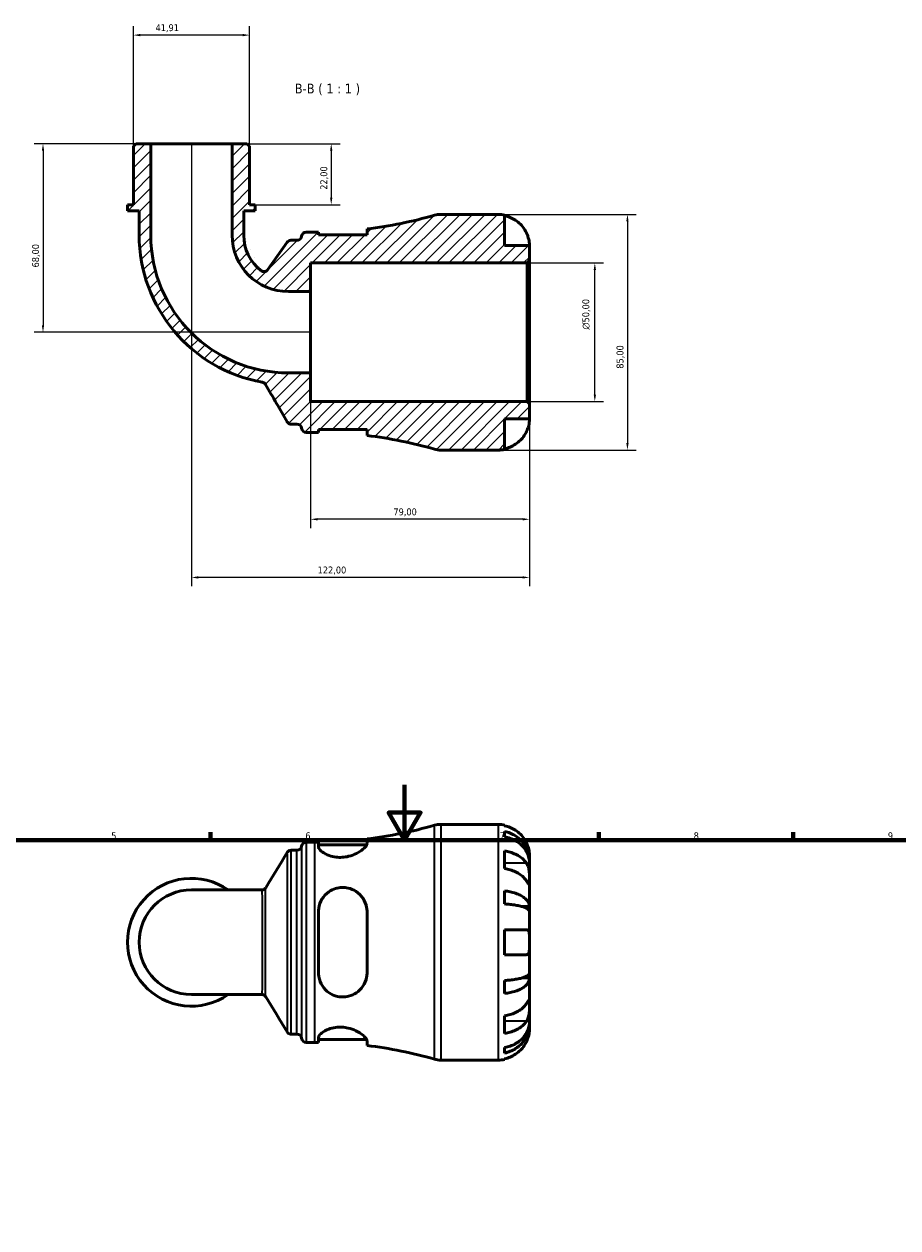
# Model space of a CAD drawing. Header units: millimetres. Extents: x 0 to 902, y 0 to 868.
# Tile 4 of 6: x 283 to 599, y 434 to 868. Entities that reach past the tile are written whole.
import ezdxf

# ---------------------------------------------------------------- set-up
doc = ezdxf.new("R2010")
doc.units = ezdxf.units.MM
for name, color, linetype, lineweight in [('Border (ISO)', 7, 'Continuous', 70), ('Dimension (ISO)', 7, 'Continuous', 25), ('Hatch (ISO)', 7, 'Continuous', 18), ('Symbol (ISO)', 7, 'Continuous', 25), ('Visible (ISO)', 7, 'Continuous', 50), ('Visible Narrow (ISO)', 7, 'Continuous', 35)]:
    doc.layers.add(name, color=color, linetype=linetype, lineweight=lineweight)
doc.styles.add('Label Text (ISO)', font='tahoma.ttf')
doc.styles.add('Note Text (ISO)', font='tahoma.ttf')
doc.dimstyles.new('Default (ISO)', dxfattribs={"dimtxt": 2.5, "dimasz": 2.5, "dimexe": 3.175, "dimexo": 0, "dimgap": 0.762, "dimtad": 1, "dimrnd": 1e-08, "dimzin": 0, "dimtxsty": 'Note Text (ISO)', "dimcen": 0.09, "dimdle": 10, "dimclrd": 256, "dimclre": 256, "dimclrt": 256, "dimazin": 0, "dimtfac": 1.40208, "dimtmove": 0, "dimatfit": 3, "dimfxl": 1, "dimtolj": 1, "dimtzin": 0, "dimlwd": -1, "dimlwe": -1, "dimarcsym": 0})

# ---------------------------------------------------------------- blocks, each defined once
blk = doc.blocks.new('Borders Default Border')
at = {"layer": 'Border (ISO)'}
for p, q in [((350.42, 574), (350.42, 576.9)), ((490.58, 574), (490.58, 576.9)), ((560.67, 574), (560.67, 576.9))]:
    blk.add_line(p, q, dxfattribs=at)
at = {"layer": 'Border (ISO)', "flags": 128}
for points in [[(420.5, 594), (420.5, 574), (414.73, 584), (426.27, 584), (420.5, 574)], [(20, 20), (20, 574), (821, 574), (821, 20), (20, 20)]]:
    blk.add_lwpolyline(points, dxfattribs=at)
at = {"layer": 'Border (ISO)', "color": 232, "true_color": 0xca0064, "char_height": 2.5, "attachment_point": 7, "style": 'Note Text (ISO)'}
for s, insert in [('5', (314.64, 574.35)), ('6', (384.66, 574.35)), ('7', (454.77, 574.4)), ('8', (524.81, 574.34)), ('9', (594.88, 574.35))]:
    blk.add_mtext(s, dxfattribs=dict(at, insert=insert))
blk = doc.blocks.new('*D7')
at = {"layer": 'Defpoints', "color": 0, "transparency": 16777216}
for p in [(464.72, 782.25), (489.13, 782.25), (464.72, 732.25)]:
    blk.add_point(p, dxfattribs=at)
at = {"layer": 'Dimension (ISO)', "transparency": 16777216}
for p, q in [((464.72, 782.25), (492.31, 782.25)), ((489.13, 734.75), (489.13, 779.75)), ((464.72, 732.25), (492.31, 732.25))]:
    blk.add_line(p, q, dxfattribs=at)
for points in [[(488.72, 779.75), (489.55, 779.75), (489.13, 782.25)], [(488.72, 734.75), (489.55, 734.75), (489.13, 732.25)]]:
    blk.add_solid(points, dxfattribs=at)
at = {"layer": 'Dimension (ISO)', "color": 232, "true_color": 0xca0064, "transparency": 16777216, "insert": (484.61, 758.19), "char_height": 2.5, "attachment_point": 1, "rotation": 90, "style": 'Note Text (ISO)'}
blk.add_mtext('\\A1;\\fAIGDT|b0|i0;\\H2.5000;\\ln\\fTahoma|b0|i0;\\H2.5000;50,00', dxfattribs=at)
blk = doc.blocks.new('*D8')
at = {"layer": 'Defpoints', "color": 0, "transparency": 16777216}
for p in [(322.62, 864.41), (322.62, 824.4), (364.53, 824.4)]:
    blk.add_point(p, dxfattribs=at)
at = {"layer": 'Dimension (ISO)', "transparency": 16777216}
for p, q in [((322.62, 824.4), (322.62, 867.59)), ((362.03, 864.41), (325.12, 864.41)), ((364.53, 824.4), (364.53, 867.59))]:
    blk.add_line(p, q, dxfattribs=at)
for points in [[(325.12, 864.83), (325.12, 863.99), (322.62, 864.41)], [(362.03, 864.83), (362.03, 863.99), (364.53, 864.41)]]:
    blk.add_solid(points, dxfattribs=at)
at = {"layer": 'Dimension (ISO)', "color": 232, "true_color": 0xca0064, "transparency": 16777216, "insert": (330.62, 868.34), "char_height": 2.5, "attachment_point": 1, "style": 'Note Text (ISO)'}
blk.add_mtext('\\A1;41,91', dxfattribs=at)
blk = doc.blocks.new('*D9')
at = {"layer": 'Defpoints', "color": 0, "transparency": 16777216}
for p in [(358.24, 825.25), (366.62, 803.25), (394.02, 803.25)]:
    blk.add_point(p, dxfattribs=at)
at = {"layer": 'Dimension (ISO)', "transparency": 16777216}
for p, q in [((358.24, 825.25), (397.19, 825.25)), ((394.02, 822.75), (394.02, 805.75)), ((366.62, 803.25), (397.19, 803.25))]:
    blk.add_line(p, q, dxfattribs=at)
for points in [[(393.6, 822.75), (394.43, 822.75), (394.02, 825.25)], [(393.6, 805.75), (394.43, 805.75), (394.02, 803.25)]]:
    blk.add_solid(points, dxfattribs=at)
at = {"layer": 'Dimension (ISO)', "color": 232, "true_color": 0xca0064, "transparency": 16777216, "insert": (390.08, 808.63), "char_height": 2.5, "attachment_point": 1, "rotation": 90, "style": 'Note Text (ISO)'}
blk.add_mtext('\\A1;22,00', dxfattribs=at)
blk = doc.blocks.new('*D10')
at = {"layer": 'Defpoints', "color": 0, "transparency": 16777216}
for p in [(328.9, 825.25), (290.01, 757.25), (386.57, 757.25)]:
    blk.add_point(p, dxfattribs=at)
at = {"layer": 'Dimension (ISO)', "transparency": 16777216}
for p, q in [((328.9, 825.25), (286.83, 825.25)), ((290.01, 822.75), (290.01, 759.75)), ((386.57, 757.25), (286.83, 757.25))]:
    blk.add_line(p, q, dxfattribs=at)
for points in [[(289.59, 822.75), (290.42, 822.75), (290.01, 825.25)], [(289.59, 759.75), (290.42, 759.75), (290.01, 757.25)]]:
    blk.add_solid(points, dxfattribs=at)
at = {"layer": 'Dimension (ISO)', "color": 232, "true_color": 0xca0064, "transparency": 16777216, "insert": (286.07, 780.61), "char_height": 2.5, "attachment_point": 1, "rotation": 90, "style": 'Note Text (ISO)'}
blk.add_mtext('\\A1;68,00', dxfattribs=at)
blk = doc.blocks.new('*D11')
at = {"layer": 'Defpoints', "color": 0, "transparency": 16777216}
for p in [(386.57, 742.58), (465.57, 731.4), (386.57, 689.78)]:
    blk.add_point(p, dxfattribs=at)
at = {"layer": 'Dimension (ISO)', "transparency": 16777216}
for p, q in [((386.57, 742.58), (386.57, 686.61)), ((465.57, 731.4), (465.57, 686.61)), ((463.07, 689.78), (389.07, 689.78))]:
    blk.add_line(p, q, dxfattribs=at)
for points in [[(389.07, 690.2), (389.07, 689.36), (386.57, 689.78)], [(463.07, 690.2), (463.07, 689.36), (465.57, 689.78)]]:
    blk.add_solid(points, dxfattribs=at)
at = {"layer": 'Dimension (ISO)', "color": 232, "true_color": 0xca0064, "transparency": 16777216, "insert": (416.45, 693.71), "char_height": 2.5, "attachment_point": 1, "style": 'Note Text (ISO)'}
blk.add_mtext('\\A1;79,00', dxfattribs=at)
blk = doc.blocks.new('*D12')
at = {"layer": 'Defpoints', "color": 0, "transparency": 16777216}
for p in [(343.57, 825.25), (465.57, 731.4), (343.57, 668.81)]:
    blk.add_point(p, dxfattribs=at)
at = {"layer": 'Dimension (ISO)', "transparency": 16777216}
for p, q in [((343.57, 825.25), (343.57, 665.63)), ((465.57, 731.4), (465.57, 665.63)), ((463.07, 668.81), (346.07, 668.81))]:
    blk.add_line(p, q, dxfattribs=at)
for points in [[(346.07, 669.22), (346.07, 668.39), (343.57, 668.81)], [(463.07, 669.22), (463.07, 668.39), (465.57, 668.81)]]:
    blk.add_solid(points, dxfattribs=at)
at = {"layer": 'Dimension (ISO)', "color": 232, "true_color": 0xca0064, "transparency": 16777216, "insert": (389.12, 672.74), "char_height": 2.5, "attachment_point": 1, "style": 'Note Text (ISO)'}
blk.add_mtext('\\A1;122,00', dxfattribs=at)
blk = doc.blocks.new('*D13')
at = {"layer": 'Defpoints', "color": 0, "transparency": 16777216}
for p in [(454.32, 799.75), (454.32, 714.75), (500.9, 714.75)]:
    blk.add_point(p, dxfattribs=at)
at = {"layer": 'Dimension (ISO)', "transparency": 16777216}
for p, q in [((454.32, 799.75), (504.07, 799.75)), ((500.9, 797.25), (500.9, 717.25)), ((454.32, 714.75), (504.07, 714.75))]:
    blk.add_line(p, q, dxfattribs=at)
for points in [[(500.48, 797.25), (501.31, 797.25), (500.9, 799.75)], [(500.48, 717.25), (501.31, 717.25), (500.9, 714.75)]]:
    blk.add_solid(points, dxfattribs=at)
at = {"layer": 'Dimension (ISO)', "color": 232, "true_color": 0xca0064, "transparency": 16777216, "insert": (496.96, 744.1), "char_height": 2.5, "attachment_point": 1, "rotation": 90, "style": 'Note Text (ISO)'}
blk.add_mtext('\\A1;85,00', dxfattribs=at)

msp = doc.modelspace()

# ---------------------------------------------------------------- hatches: boundary and pattern name
at = {"layer": 'Hatch (ISO)'}
h = msp.add_hatch(dxfattribs=at)
h.set_pattern_fill('ANSI31', color=256, scale=25.4, style=0)
h.set_pattern_definition([(45, (0, 0), (-2.245064, 2.245064), [])])
edge = h.paths.add_edge_path()
edge.add_ellipse((433.598, 723.245), major_axis=(-2.334, -8.173), ratio=1, start_angle=0, end_angle=15.93493)
edge.add_line((433.598, 714.745), (454.323, 714.745))
edge.add_ellipse((454.323, 725.995), major_axis=(0, -11.25), ratio=1, start_angle=0, end_angle=11.53696)
edge.add_line((456.573, 714.972), (456.573, 725.995))
edge.add_line((456.573, 725.995), (465.573, 725.995))
edge.add_line((465.573, 725.995), (465.573, 731.395))
edge.add_line((465.573, 731.395), (464.723, 732.245))
edge.add_line((464.723, 732.245), (386.573, 732.245))
edge.add_line((386.573, 732.245), (386.573, 742.577))
edge.add_line((386.573, 742.577), (378.57, 742.577))
edge.add_ellipse((378.57, 792.243), major_axis=(0, -49.666), ratio=1, start_angle=270, end_angle=360, ccw=False)
edge.add_line((328.904, 792.243), (328.904, 825.245))
edge.add_line((328.904, 825.245), (323.468, 825.245))
edge.add_line((323.468, 825.245), (322.618, 824.395))
edge.add_line((322.618, 824.395), (322.618, 803.245))
edge.add_line((322.618, 803.245), (320.522, 803.245))
edge.add_line((320.522, 803.245), (320.522, 801.045))
edge.add_line((320.522, 801.045), (324.713, 801.045))
edge.add_line((324.713, 801.045), (324.713, 792.243))
edge.add_ellipse((378.57, 792.243), major_axis=(-53.857, 0), ratio=1, start_angle=0, end_angle=79.91594)
edge.add_spline(control_points=[(369.14, 739.218), (369.275, 739.194), (369.406, 739.154), (369.656, 739.043), (369.774, 738.973), (370.057, 738.754), (370.204, 738.586), (370.315, 738.394)], knot_values=[-0.1484109, -0.1484109, -0.1484109, -0.1484109, -0.1074102, -0.1074102, -0.0664096, -0.0664096, 0, 0, 0, 0], degree=3, periodic=0)
edge.add_line((370.315, 738.394), (378.08, 724.945))
edge.add_spline(control_points=[(378.08, 724.945), (378.173, 724.783), (378.292, 724.638), (378.574, 724.392), (378.734, 724.293), (379.111, 724.138), (379.33, 724.095), (379.552, 724.095)], knot_values=[-0.1784834, -0.1784834, -0.1784834, -0.1784834, -0.1224465, -0.1224465, -0.0664096, -0.0664096, 0, 0, 0, 0], degree=3, periodic=0)
edge.add_line((379.552, 724.095), (381.637, 724.095))
edge.add_ellipse((381.637, 722.395), major_axis=(0, 1.7), ratio=1, start_angle=277.18076, end_angle=360, ccw=False)
edge.add_ellipse((385.01, 722.82), major_axis=(-1.687, -0.213), ratio=1, start_angle=0, end_angle=82.81924)
edge.add_line((385.01, 721.12), (388.05, 721.12))
edge.add_ellipse((388.05, 563.716), major_axis=(0, 157.404), ratio=1, start_angle=359.49585, end_angle=360, ccw=False)
edge.add_line((389.435, 721.114), (389.435, 722.12))
edge.add_line((389.435, 722.12), (406.935, 722.12))
edge.add_line((406.935, 722.12), (406.935, 719.983))
edge.add_ellipse((388.05, 563.716), major_axis=(18.885, 156.267), ratio=1, start_angle=350.95591, end_angle=360, ccw=False)
edge = h.paths.add_edge_path()
edge.add_ellipse((433.598, 791.245), major_axis=(0, 8.5), ratio=1, start_angle=0, end_angle=15.93493)
edge.add_ellipse((388.05, 950.774), major_axis=(43.214, -151.355), ratio=1, start_angle=350.95591, end_angle=360, ccw=False)
edge.add_line((406.935, 794.507), (406.935, 792.37))
edge.add_line((406.935, 792.37), (389.435, 792.37))
edge.add_line((389.435, 792.37), (389.435, 793.376))
edge.add_ellipse((388.05, 950.774), major_axis=(1.385, -157.398), ratio=1, start_angle=359.49585, end_angle=360, ccw=False)
edge.add_line((388.05, 793.37), (385.01, 793.37))
edge.add_ellipse((385.01, 791.67), major_axis=(0, 1.7), ratio=1, start_angle=0, end_angle=82.81924)
edge.add_ellipse((381.637, 792.095), major_axis=(1.687, -0.213), ratio=1, start_angle=277.18076, end_angle=360, ccw=False)
edge.add_line((381.637, 790.395), (379.456, 790.395))
edge.add_ellipse((379.456, 788.695), major_axis=(0, 1.7), ratio=1, start_angle=0, end_angle=55.02507)
edge.add_line((378.063, 789.67), (371.17, 779.817))
edge.add_ellipse((369.777, 780.791), major_axis=(1.393, -0.974), ratio=1, start_angle=267.4555, end_angle=360, ccw=False)
edge.add_ellipse((378.57, 792.243), major_axis=(-9.829, -12.8), ratio=1, start_angle=307.51943, end_angle=360, ccw=False)
edge.add_line((362.432, 792.243), (362.432, 801.045))
edge.add_line((362.432, 801.045), (366.623, 801.045))
edge.add_line((366.623, 801.045), (366.623, 803.245))
edge.add_line((366.623, 803.245), (364.528, 803.245))
edge.add_line((364.528, 803.245), (364.528, 824.395))
edge.add_line((364.528, 824.395), (363.678, 825.245))
edge.add_line((363.678, 825.245), (358.241, 825.245))
edge.add_line((358.241, 825.245), (358.241, 792.243))
edge.add_ellipse((378.57, 792.243), major_axis=(-20.329, 0), ratio=1, start_angle=0, end_angle=90)
edge.add_line((378.57, 771.914), (386.573, 771.914))
edge.add_line((386.573, 771.914), (386.573, 782.245))
edge.add_line((386.573, 782.245), (464.723, 782.245))
edge.add_line((464.723, 782.245), (465.573, 783.095))
edge.add_line((465.573, 783.095), (465.573, 788.495))
edge.add_line((465.573, 788.495), (456.573, 788.495))
edge.add_line((456.573, 788.495), (456.573, 799.518))
edge.add_ellipse((454.323, 788.495), major_axis=(2.25, 11.023), ratio=1, start_angle=0, end_angle=11.53696)
edge.add_line((454.323, 799.745), (433.598, 799.745))

# ---------------------------------------------------------------- linework, layer by layer
at = {"layer": 'Visible (ISO)'}
for p, q in [((323.468, 825.245), (322.618, 824.395)), ((328.904, 825.245), (323.468, 825.245)), ((328.904, 792.243), (328.904, 825.245)), ((358.241, 825.245), (328.904, 825.245)), ((363.678, 825.245), (358.241, 825.245)), ((358.241, 825.245), (358.241, 792.243)), ((364.528, 824.395), (363.678, 825.245)), ((322.618, 824.395), (322.618, 803.245)), ((364.528, 803.245), (364.528, 824.395)), ((322.618, 803.245), (320.522, 803.245)), ((320.522, 803.245), (320.522, 801.045)), ((320.522, 801.045), (324.713, 801.045)), ((324.713, 801.045), (324.713, 792.243)), ((362.432, 792.243), (362.432, 801.045)), ((362.432, 801.045), (366.623, 801.045)), ((366.623, 803.245), (364.528, 803.245)), ((366.623, 801.045), (366.623, 803.245)), ((454.323, 799.745), (433.598, 799.745)), ((456.573, 788.495), (456.573, 799.518)), ((381.637, 790.395), (379.456, 790.395)), ((388.05, 793.37), (385.01, 793.37)), ((389.435, 792.37), (389.435, 793.376)), ((406.935, 792.37), (389.435, 792.37)), ((406.935, 794.507), (406.935, 792.37)), ((378.063, 789.67), (371.17, 779.817)), ((465.573, 788.495), (456.573, 788.495)), ((465.573, 783.095), (465.573, 788.495)), ((386.573, 771.914), (386.573, 782.245)), ((386.573, 782.245), (464.723, 782.245)), ((464.723, 782.245), (465.573, 783.095)), ((464.723, 782.245), (464.723, 732.245)), ((465.573, 731.395), (465.573, 783.095)), ((378.57, 771.914), (386.573, 771.914)), ((386.573, 742.577), (386.573, 771.914)), ((386.573, 742.577), (378.57, 742.577)), ((386.573, 732.245), (386.573, 742.577)), ((464.723, 732.245), (386.573, 732.245)), ((465.573, 731.395), (464.723, 732.245)), ((465.573, 725.995), (465.573, 731.395)), ((456.573, 714.972), (456.573, 725.995)), ((456.573, 725.995), (465.573, 725.995)), ((379.552, 724.095), (381.637, 724.095)), ((385.01, 721.12), (388.05, 721.12)), ((389.435, 721.114), (389.435, 722.12)), ((389.435, 722.12), (406.935, 722.12)), ((406.935, 722.12), (406.935, 719.983)), ((433.598, 714.745), (454.323, 714.745)), ((433.598, 579.738), (454.323, 579.738)), ((456.573, 579.511), (456.573, 579.27)), ((385.01, 573.363), (388.05, 573.363)), ((389.435, 573.369), (389.435, 571.654)), ((406.935, 572.839), (406.935, 574.5)), ((456.573, 577.195), (456.573, 575.25)), ((379.528, 570.388), (381.637, 570.388)), ((389.435, 572.363), (406.823, 572.363)), ((456.573, 570.141), (456.573, 563.777)), ((465.573, 566.477), (465.538, 566.477)), ((465.573, 566.477), (465.573, 568.488)), ((465.573, 565.712), (465.573, 566.477)), ((465.573, 559.335), (465.573, 565.712)), ((368.934, 556.097), (343.573, 556.097)), ((465.573, 550.115), (465.573, 559.335)), ((456.573, 555.733), (456.573, 551.039)), ((389.435, 548.238), (389.435, 526.238)), ((406.935, 526.238), (406.935, 548.238)), ((465.573, 550.115), (462.844, 550.115)), ((465.573, 548.267), (465.573, 550.115)), ((465.573, 537.238), (465.573, 548.267)), ((456.573, 541.738), (456.573, 532.738)), ((465.573, 526.209), (465.573, 537.238)), ((465.573, 524.361), (465.573, 526.209)), ((456.573, 523.437), (456.573, 518.743)), ((465.573, 524.361), (462.844, 524.361)), ((465.573, 515.141), (465.573, 524.361)), ((343.573, 518.378), (368.934, 518.378)), ((465.573, 508.764), (465.573, 515.141)), ((456.573, 510.698), (456.573, 504.335)), ((465.573, 507.999), (465.573, 508.764)), ((379.528, 504.088), (381.637, 504.088)), ((465.573, 507.999), (465.538, 507.999)), ((465.573, 505.988), (465.573, 507.999)), ((385.01, 501.113), (388.05, 501.113)), ((389.435, 502.822), (389.435, 501.107)), ((389.435, 502.113), (406.823, 502.113)), ((406.935, 499.976), (406.935, 501.637)), ((456.573, 499.226), (456.573, 497.281)), ((456.573, 495.205), (456.573, 494.965)), ((433.598, 494.738), (454.323, 494.738))]:
    msp.add_line(p, q, dxfattribs=at)
for centre, radius, start, end in [((388.05, 950.774), 157.404, 276.89084, 285.93493), ((433.598, 791.245), 8.5, 90, 105.93493), ((454.323, 788.495), 11.25, 78.46304, 90), ((378.57, 792.243), 53.857, 180, 259.91594), ((378.57, 792.243), 49.666, 180, 270), ((378.57, 792.243), 20.329, 180, 270), ((378.57, 792.243), 16.138, 180, 232.48057), ((379.456, 788.695), 1.7, 90, 145.02507), ((381.637, 792.095), 1.7, 270, 352.81924), ((385.01, 791.67), 1.7, 90, 172.81924), ((388.05, 950.774), 157.404, 270, 270.50415), ((369.777, 780.791), 1.7, 232.48057, 325.02507), ((381.637, 722.395), 1.7, 7.18076, 90), ((385.01, 722.82), 1.7, 187.18076, 270), ((388.05, 563.716), 157.404, 89.49585, 90), ((388.05, 563.716), 157.404, 74.06507, 83.10916), ((433.598, 723.245), 8.5, 254.06507, 270), ((454.323, 725.995), 11.25, 270, 281.53696), ((388.05, 730.767), 157.404, 276.89084, 285.93493), ((433.598, 571.238), 8.5, 90, 105.93493), ((454.323, 568.488), 11.25, 78.46304, 90), ((385.01, 571.663), 1.7, 90, 172.81924), ((388.05, 730.767), 157.404, 270, 270.50415), ((381.637, 572.088), 1.7, 270, 352.81924), ((343.573, 537.238), 23.05, 54.9032, 305.0968), ((343.573, 537.238), 18.86, 90, 270), ((381.637, 502.388), 1.7, 7.18076, 90), ((385.01, 502.813), 1.7, 187.18076, 270), ((388.05, 343.709), 157.404, 89.49585, 90), ((388.05, 343.709), 157.404, 74.06507, 83.10916), ((433.598, 503.238), 8.5, 254.06507, 270), ((454.323, 505.988), 11.25, 270, 281.53696)]:
    msp.add_arc(centre, radius, start, end, dxfattribs=at)
for points, knots in [([(456.573, 799.278), (457.293, 799.13), (457.995, 798.908), (459.259, 798.383), (459.933, 798.028), (461.191, 797.184), (461.775, 796.695), (462.758, 795.709), (463.247, 795.12), (463.99, 794.004), (464.273, 793.496), (464.506, 792.995)], [0.21343841, 0.21343841, 0.21343841, 0.21343841, 0.41559978, 0.41559978, 0.62400044, 0.62400044, 0.8324011, 0.8324011, 1.04178819, 1.04178819, 1.20124236, 1.20124236, 1.20124236, 1.20124236]), ([(464.506, 792.995), (464.603, 792.786), (464.695, 792.575), (464.864, 792.152), (464.941, 791.943), (465.1, 791.473), (465.176, 791.216), (465.358, 790.521), (465.435, 790.11), (465.538, 789.369), (465.557, 789.058), (465.575, 788.613), (465.573, 788.495), (465.573, 788.495)], [-0.72877811, -0.72877811, -0.72877811, -0.72877811, -0.65864576, -0.65864576, -0.58948737, -0.58948737, -0.50282865, -0.50282865, -0.34782332, -0.34782332, -0.17870564, -0.17870564, 0, 0, 0, 0]), ([(369.14, 739.218), (369.275, 739.194), (369.406, 739.154), (369.656, 739.043), (369.774, 738.973), (370.057, 738.754), (370.204, 738.586), (370.315, 738.394)], [-0.14841091, -0.14841091, -0.14841091, -0.14841091, -0.10741024, -0.10741024, -0.06640956, -0.06640956, 0, 0, 0, 0]), ([(370.315, 738.394), (371.624, 736.126), (372.934, 733.858), (375.522, 729.375), (376.801, 727.16), (378.08, 724.945)], [-1.6510772, -1.6510772, -1.6510772, -1.6510772, -0.8654741, -0.8654741, -0.0981495, -0.0981495, -0.0981495, -0.0981495]), ([(465.573, 725.995), (465.573, 725.995), (465.573, 725.942), (465.569, 725.719), (465.564, 725.54), (465.522, 724.996), (465.475, 724.597), (465.321, 723.83), (465.242, 723.504), (465.064, 722.905), (464.976, 722.64), (464.77, 722.093), (464.653, 721.814), (464.519, 721.524), (464.512, 721.509), (464.506, 721.495)], [-3.12621297, -3.12621297, -3.12621297, -3.12621297, -3.00592131, -3.00592131, -2.87295675, -2.87295675, -2.69789372, -2.69789372, -2.58338701, -2.58338701, -2.49547573, -2.49547573, -2.40310236, -2.40310236, -2.39831682, -2.39831682, -2.39831682, -2.39831682]), ([(378.08, 724.945), (378.173, 724.783), (378.292, 724.638), (378.574, 724.392), (378.734, 724.293), (379.111, 724.138), (379.33, 724.095), (379.552, 724.095)], [-0.17848341, -0.17848341, -0.17848341, -0.17848341, -0.12244649, -0.12244649, -0.06640956, -0.06640956, 0, 0, 0, 0]), ([(464.506, 721.495), (464.273, 720.995), (463.99, 720.487), (463.247, 719.37), (462.758, 718.782), (461.775, 717.795), (461.191, 717.306), (459.933, 716.462), (459.259, 716.108), (457.995, 715.583), (457.293, 715.36), (456.573, 715.213)], [5.50227189, 5.50227189, 5.50227189, 5.50227189, 5.66172607, 5.66172607, 5.87111315, 5.87111315, 6.07951382, 6.07951382, 6.28791448, 6.28791448, 6.49007585, 6.49007585, 6.49007585, 6.49007585]), ([(464.506, 572.988), (464.273, 573.488), (463.99, 573.997), (463.247, 575.113), (462.758, 575.701), (461.775, 576.688), (461.191, 577.177), (459.933, 578.021), (459.259, 578.376), (457.995, 578.901), (457.293, 579.123), (456.573, 579.27)], [5.50227189, 5.50227189, 5.50227189, 5.50227189, 5.66172607, 5.66172607, 5.87111315, 5.87111315, 6.07951382, 6.07951382, 6.28791448, 6.28791448, 6.49007585, 6.49007585, 6.49007585, 6.49007585]), ([(456.573, 577.195), (457.294, 577.052), (457.999, 576.836), (459.264, 576.328), (459.938, 575.985), (461.196, 575.17), (461.781, 574.697), (462.763, 573.744), (463.251, 573.176), (464.094, 571.952), (464.447, 571.297), (464.98, 570.049), (465.208, 569.34), (465.504, 567.893), (465.573, 567.154), (465.573, 566.477)], [0.2134337, 0.2134337, 0.2134337, 0.2134337, 0.41601, 0.41601, 0.6243485, 0.6243485, 0.832687, 0.832687, 1.0415719, 1.0415719, 1.2504568, 1.2504568, 1.4601279, 1.4601279, 1.6697991, 1.6697991, 1.6697991, 1.6697991]), ([(465.573, 565.712), (465.573, 566.314), (465.504, 566.972), (465.208, 568.26), (464.98, 568.89), (464.447, 570.001), (464.094, 570.584), (463.251, 571.673), (462.763, 572.179), (461.781, 573.027), (461.196, 573.448), (459.938, 574.174), (459.264, 574.479), (457.999, 574.931), (457.294, 575.123), (456.573, 575.25)], [5.0161165, 5.0161165, 5.0161165, 5.0161165, 5.2257877, 5.2257877, 5.4354588, 5.4354588, 5.6443437, 5.6443437, 5.8532286, 5.8532286, 6.0615671, 6.0615671, 6.2699056, 6.2699056, 6.472482, 6.472482, 6.472482, 6.472482]), ([(378.074, 569.569), (378.1, 569.612), (378.132, 569.66), (378.214, 569.769), (378.264, 569.83), (378.399, 569.962), (378.482, 570.035), (378.699, 570.178), (378.834, 570.249), (379.155, 570.355), (379.34, 570.388), (379.528, 570.388)], [3.1397253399, 3.1397253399, 3.1397253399, 3.1397253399, 3.1401024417, 3.1401024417, 3.1404795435, 3.1404795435, 3.1408566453, 3.1408566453, 3.1412337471, 3.1412337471, 3.1416108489, 3.1416108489, 3.1416108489, 3.1416108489]), ([(406.935, 572.839), (406.935, 572.669), (406.883, 572.48), (406.559, 571.822), (406.1, 571.296), (404.829, 570.242), (404.029, 569.714), (402.26, 568.836), (401.321, 568.474), (399.553, 568.033), (398.773, 567.909), (397.227, 567.816), (396.482, 567.841), (394.865, 568.042), (394.032, 568.25), (392.298, 568.867), (391.472, 569.314), (390.191, 570.246), (389.748, 570.732), (389.474, 571.339), (389.435, 571.501), (389.435, 571.654)], [-3.1136676, -3.1136676, -3.1136676, -3.1136676, -2.9396666, -2.9396666, -2.5546266, -2.5546266, -2.1850693, -2.1850693, -1.8598019, -1.8598019, -1.62051, -1.62051, -1.393016, -1.393016, -1.1100651, -1.1100651, -0.7359404, -0.7359404, -0.3490752, -0.3490752, -0.1980274, -0.1980274, -0.1980274, -0.1980274]), ([(456.573, 570.141), (457.293, 570.037), (457.995, 569.88), (459.259, 569.509), (459.933, 569.258), (461.191, 568.661), (461.775, 568.315), (462.758, 567.618), (463.247, 567.201), (463.99, 566.412), (464.273, 566.053), (464.506, 565.699)], [0.21343841, 0.21343841, 0.21343841, 0.21343841, 0.41559978, 0.41559978, 0.62400044, 0.62400044, 0.8324011, 0.8324011, 1.04178819, 1.04178819, 1.20124236, 1.20124236, 1.20124236, 1.20124236]), ([(465.573, 568.488), (465.573, 568.488), (465.573, 568.542), (465.569, 568.764), (465.564, 568.943), (465.522, 569.487), (465.475, 569.886), (465.321, 570.653), (465.242, 570.979), (465.064, 571.578), (464.976, 571.843), (464.77, 572.39), (464.653, 572.669), (464.519, 572.959), (464.512, 572.974), (464.506, 572.988)], [-3.12621297, -3.12621297, -3.12621297, -3.12621297, -3.00592131, -3.00592131, -2.87295675, -2.87295675, -2.69789372, -2.69789372, -2.58338701, -2.58338701, -2.49547573, -2.49547573, -2.40310236, -2.40310236, -2.39831682, -2.39831682, -2.39831682, -2.39831682]), ([(464.506, 565.699), (464.565, 565.61), (464.621, 565.516), (464.798, 565.199), (464.907, 564.959), (465.107, 564.425), (465.194, 564.131), (465.367, 563.384), (465.436, 562.924), (465.537, 561.892), (465.557, 561.331), (465.575, 560.256), (465.573, 559.756), (465.573, 559.335)], [-0.72474413, -0.72474413, -0.72474413, -0.72474413, -0.68292689, -0.68292689, -0.58946764, -0.58946764, -0.49014387, -0.49014387, -0.34933517, -0.34933517, -0.17856496, -0.17856496, 0, 0, 0, 0]), ([(464.506, 559.335), (464.273, 559.689), (463.99, 560.048), (463.247, 560.838), (462.758, 561.254), (461.775, 561.951), (461.191, 562.297), (459.933, 562.894), (459.259, 563.145), (457.995, 563.516), (457.293, 563.673), (456.573, 563.777)], [5.50227189, 5.50227189, 5.50227189, 5.50227189, 5.66172607, 5.66172607, 5.87111315, 5.87111315, 6.07951382, 6.07951382, 6.28791448, 6.28791448, 6.49007585, 6.49007585, 6.49007585, 6.49007585]), ([(368.934, 556.097), (369.114, 556.097), (369.294, 556.128), (369.609, 556.229), (369.744, 556.297), (369.963, 556.438), (370.049, 556.511), (370.186, 556.644), (370.239, 556.706), (370.323, 556.817), (370.356, 556.866), (370.383, 556.91)], [-1.553072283, -1.553072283, -1.553072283, -1.553072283, -1.54991782, -1.54991782, -1.546763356, -1.546763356, -1.543608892, -1.543608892, -1.540454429, -1.540454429, -1.537299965, -1.537299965, -1.537299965, -1.537299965]), ([(389.435, 548.238), (389.435, 548.677), (389.468, 549.115), (389.705, 550.682), (390.098, 551.764), (391.291, 553.756), (392.112, 554.654), (393.854, 555.896), (394.696, 556.319), (396.327, 556.822), (397.074, 556.95), (398.616, 557.012), (399.389, 556.939), (401.134, 556.54), (402.06, 556.144), (403.947, 554.943), (404.84, 554.052), (406.142, 552.056), (406.583, 550.966), (406.887, 549.29), (406.935, 548.766), (406.935, 548.238)], [-3.0803238, -3.0803238, -3.0803238, -3.0803238, -2.9414548, -2.9414548, -2.5759594, -2.5759594, -2.1920208, -2.1920208, -1.9027028, -1.9027028, -1.6738983, -1.6738983, -1.4376404, -1.4376404, -1.1211587, -1.1211587, -0.7129091, -0.7129091, -0.3342881, -0.3342881, -0.1674409, -0.1674409, -0.1674409, -0.1674409]), ([(465.573, 559.335), (465.573, 559.094), (465.573, 558.881), (465.571, 558.507), (465.568, 558.353), (465.547, 558.087), (465.523, 558.013), (465.423, 558.022), (465.35, 558.097), (465.171, 558.336), (465.083, 558.464), (464.88, 558.767), (464.767, 558.938), (464.598, 559.195), (464.553, 559.264), (464.506, 559.335)], [0, 0, 0, 0, 0.10230486, 0.10230486, 0.2116531, 0.2116531, 0.35868741, 0.35868741, 0.49861539, 0.49861539, 0.59613895, 0.59613895, 0.69034298, 0.69034298, 0.72355027, 0.72355027, 0.72355027, 0.72355027]), ([(456.573, 555.733), (457.294, 555.658), (457.999, 555.545), (459.264, 555.279), (459.938, 555.099), (461.196, 554.672), (461.781, 554.424), (462.763, 553.924), (463.251, 553.626), (464.094, 552.985), (464.447, 552.641), (464.98, 551.987), (465.208, 551.616), (465.504, 550.857), (465.573, 550.469), (465.573, 550.115)], [0.2134337, 0.2134337, 0.2134337, 0.2134337, 0.41601, 0.41601, 0.6243485, 0.6243485, 0.832687, 0.832687, 1.0415719, 1.0415719, 1.2504568, 1.2504568, 1.4601279, 1.4601279, 1.6697991, 1.6697991, 1.6697991, 1.6697991]), ([(465.573, 548.267), (465.573, 548.442), (465.504, 548.633), (465.208, 549.007), (464.98, 549.191), (464.447, 549.513), (464.094, 549.683), (463.251, 549.999), (462.763, 550.146), (461.781, 550.393), (461.196, 550.515), (459.938, 550.726), (459.264, 550.814), (457.999, 550.946), (457.294, 551.002), (456.573, 551.039)], [5.0161165, 5.0161165, 5.0161165, 5.0161165, 5.2257877, 5.2257877, 5.4354588, 5.4354588, 5.6443437, 5.6443437, 5.8532286, 5.8532286, 6.0615671, 6.0615671, 6.2699056, 6.2699056, 6.472482, 6.472482, 6.472482, 6.472482]), ([(456.573, 541.738), (457.293, 541.738), (457.995, 541.738), (459.259, 541.738), (459.933, 541.738), (461.191, 541.738), (461.775, 541.738), (462.758, 541.738), (463.247, 541.738), (463.99, 541.738), (464.273, 541.738), (464.506, 541.738)], [0.21343841, 0.21343841, 0.21343841, 0.21343841, 0.41559978, 0.41559978, 0.62400044, 0.62400044, 0.8324011, 0.8324011, 1.04178819, 1.04178819, 1.20124236, 1.20124236, 1.20124236, 1.20124236]), ([(464.506, 541.738), (464.578, 541.738), (464.647, 541.73), (464.823, 541.686), (464.922, 541.635), (465.108, 541.475), (465.192, 541.36), (465.366, 540.997), (465.436, 540.714), (465.537, 539.968), (465.557, 539.492), (465.575, 538.421), (465.573, 537.832), (465.573, 537.238)], [-0.71968867, -0.71968867, -0.71968867, -0.71968867, -0.66913349, -0.66913349, -0.58448293, -0.58448293, -0.49008499, -0.49008499, -0.34765985, -0.34765985, -0.17827673, -0.17827673, 0, 0, 0, 0]), ([(465.573, 537.238), (465.573, 536.837), (465.573, 536.438), (465.569, 535.624), (465.564, 535.217), (465.522, 534.352), (465.475, 533.928), (465.321, 533.373), (465.242, 533.195), (465.064, 532.956), (464.976, 532.878), (464.77, 532.769), (464.653, 532.741), (464.519, 532.738), (464.512, 532.738), (464.506, 532.738)], [-3.12621297, -3.12621297, -3.12621297, -3.12621297, -3.00592131, -3.00592131, -2.87295675, -2.87295675, -2.69789372, -2.69789372, -2.58338701, -2.58338701, -2.49547573, -2.49547573, -2.40310236, -2.40310236, -2.39831682, -2.39831682, -2.39831682, -2.39831682]), ([(464.506, 532.738), (464.273, 532.738), (463.99, 532.738), (463.247, 532.738), (462.758, 532.738), (461.775, 532.738), (461.191, 532.738), (459.933, 532.738), (459.259, 532.738), (457.995, 532.738), (457.293, 532.738), (456.573, 532.738)], [5.50227189, 5.50227189, 5.50227189, 5.50227189, 5.66172607, 5.66172607, 5.87111315, 5.87111315, 6.07951382, 6.07951382, 6.28791448, 6.28791448, 6.49007585, 6.49007585, 6.49007585, 6.49007585]), ([(406.935, 526.238), (406.935, 525.688), (406.883, 525.143), (406.559, 523.431), (406.1, 522.329), (404.829, 520.435), (404.029, 519.627), (402.26, 518.43), (401.321, 518.002), (399.553, 517.561), (398.773, 517.472), (397.227, 517.508), (396.482, 517.623), (394.865, 518.089), (394.032, 518.484), (392.298, 519.656), (391.472, 520.507), (390.191, 522.484), (389.748, 523.62), (389.474, 525.286), (389.435, 525.761), (389.435, 526.238)], [-3.1136676, -3.1136676, -3.1136676, -3.1136676, -2.9396666, -2.9396666, -2.5546266, -2.5546266, -2.1850693, -2.1850693, -1.8598019, -1.8598019, -1.62051, -1.62051, -1.393016, -1.393016, -1.1100651, -1.1100651, -0.7359404, -0.7359404, -0.3490752, -0.3490752, -0.1980274, -0.1980274, -0.1980274, -0.1980274]), ([(456.573, 523.437), (457.294, 523.474), (457.999, 523.53), (459.264, 523.661), (459.938, 523.75), (461.196, 523.961), (461.781, 524.083), (462.763, 524.33), (463.251, 524.477), (464.094, 524.793), (464.447, 524.963), (464.98, 525.285), (465.208, 525.469), (465.504, 525.843), (465.573, 526.034), (465.573, 526.209)], [0.2134337, 0.2134337, 0.2134337, 0.2134337, 0.41601, 0.41601, 0.6243485, 0.6243485, 0.832687, 0.832687, 1.0415719, 1.0415719, 1.2504568, 1.2504568, 1.4601279, 1.4601279, 1.6697991, 1.6697991, 1.6697991, 1.6697991]), ([(465.573, 524.361), (465.573, 524.007), (465.504, 523.619), (465.208, 522.86), (464.98, 522.489), (464.447, 521.835), (464.094, 521.491), (463.251, 520.85), (462.763, 520.552), (461.781, 520.052), (461.196, 519.804), (459.938, 519.377), (459.264, 519.197), (457.999, 518.931), (457.294, 518.818), (456.573, 518.743)], [5.0161165, 5.0161165, 5.0161165, 5.0161165, 5.2257877, 5.2257877, 5.4354588, 5.4354588, 5.6443437, 5.6443437, 5.8532286, 5.8532286, 6.0615671, 6.0615671, 6.2699056, 6.2699056, 6.472482, 6.472482, 6.472482, 6.472482]), ([(370.383, 517.566), (370.356, 517.61), (370.323, 517.659), (370.239, 517.77), (370.186, 517.832), (370.049, 517.965), (369.963, 518.038), (369.744, 518.179), (369.609, 518.247), (369.294, 518.348), (369.114, 518.378), (368.934, 518.378)], [1.537320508, 1.537320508, 1.537320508, 1.537320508, 1.540474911, 1.540474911, 1.543629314, 1.543629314, 1.546783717, 1.546783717, 1.54993812, 1.54993812, 1.553092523, 1.553092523, 1.553092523, 1.553092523]), ([(456.573, 510.698), (457.293, 510.803), (457.995, 510.96), (459.259, 511.331), (459.933, 511.582), (461.191, 512.179), (461.775, 512.525), (462.758, 513.222), (463.247, 513.638), (463.99, 514.428), (464.273, 514.787), (464.506, 515.141)], [0.21343841, 0.21343841, 0.21343841, 0.21343841, 0.41559978, 0.41559978, 0.62400044, 0.62400044, 0.8324011, 0.8324011, 1.04178819, 1.04178819, 1.20124236, 1.20124236, 1.20124236, 1.20124236]), ([(464.506, 515.141), (464.565, 515.23), (464.621, 515.316), (464.798, 515.584), (464.907, 515.75), (465.107, 516.046), (465.194, 516.172), (465.367, 516.398), (465.436, 516.465), (465.537, 516.451), (465.557, 516.337), (465.575, 515.895), (465.573, 515.562), (465.573, 515.141)], [-0.72474413, -0.72474413, -0.72474413, -0.72474413, -0.68292689, -0.68292689, -0.58946764, -0.58946764, -0.49014387, -0.49014387, -0.34933517, -0.34933517, -0.17856496, -0.17856496, 0, 0, 0, 0]), ([(465.573, 515.141), (465.573, 514.9), (465.573, 514.632), (465.571, 514.034), (465.568, 513.702), (465.547, 512.891), (465.523, 512.405), (465.423, 511.454), (465.35, 510.999), (465.171, 510.265), (465.083, 509.979), (464.88, 509.454), (464.767, 509.215), (464.598, 508.922), (464.553, 508.848), (464.506, 508.777)], [0, 0, 0, 0, 0.10230486, 0.10230486, 0.2116531, 0.2116531, 0.35868741, 0.35868741, 0.49861539, 0.49861539, 0.59613895, 0.59613895, 0.69034298, 0.69034298, 0.72355027, 0.72355027, 0.72355027, 0.72355027]), ([(464.506, 508.777), (464.273, 508.423), (463.99, 508.064), (463.247, 507.274), (462.758, 506.858), (461.775, 506.161), (461.191, 505.815), (459.933, 505.218), (459.259, 504.967), (457.995, 504.596), (457.293, 504.439), (456.573, 504.335)], [5.50227189, 5.50227189, 5.50227189, 5.50227189, 5.66172607, 5.66172607, 5.87111315, 5.87111315, 6.07951382, 6.07951382, 6.28791448, 6.28791448, 6.49007585, 6.49007585, 6.49007585, 6.49007585]), ([(456.573, 499.226), (457.294, 499.353), (457.999, 499.545), (459.264, 499.997), (459.938, 500.302), (461.196, 501.028), (461.781, 501.449), (462.763, 502.297), (463.251, 502.803), (464.094, 503.891), (464.447, 504.475), (464.98, 505.586), (465.208, 506.216), (465.504, 507.504), (465.573, 508.162), (465.573, 508.764)], [0.2134337, 0.2134337, 0.2134337, 0.2134337, 0.41601, 0.41601, 0.6243485, 0.6243485, 0.832687, 0.832687, 1.0415719, 1.0415719, 1.2504568, 1.2504568, 1.4601279, 1.4601279, 1.6697991, 1.6697991, 1.6697991, 1.6697991]), ([(379.528, 504.088), (379.346, 504.088), (379.166, 504.119), (378.848, 504.221), (378.711, 504.291), (378.491, 504.434), (378.406, 504.507), (378.27, 504.64), (378.218, 504.702), (378.135, 504.811), (378.103, 504.859), (378.076, 504.904), (378.075, 504.905), (378.074, 504.907)], [6.2831902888, 6.2831902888, 6.2831902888, 6.2831902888, 6.2835555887, 6.2835555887, 6.2839326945, 6.2839326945, 6.2843098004, 6.2843098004, 6.2846869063, 6.2846869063, 6.2850640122, 6.2850640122, 6.2850758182, 6.2850758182, 6.2850758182, 6.2850758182]), ([(389.435, 502.822), (389.435, 502.962), (389.468, 503.111), (389.705, 503.677), (390.098, 504.132), (391.291, 505.055), (392.112, 505.522), (393.854, 506.176), (394.696, 506.4), (396.327, 506.624), (397.074, 506.659), (398.616, 506.585), (399.389, 506.472), (401.134, 506.061), (402.06, 505.72), (403.947, 504.822), (404.84, 504.234), (406.142, 503.135), (406.583, 502.62), (406.887, 501.981), (406.935, 501.8), (406.935, 501.637)], [-3.0803238, -3.0803238, -3.0803238, -3.0803238, -2.9414548, -2.9414548, -2.5759594, -2.5759594, -2.1920208, -2.1920208, -1.9027028, -1.9027028, -1.6738983, -1.6738983, -1.4376404, -1.4376404, -1.1211587, -1.1211587, -0.7129091, -0.7129091, -0.3342881, -0.3342881, -0.1674409, -0.1674409, -0.1674409, -0.1674409]), ([(465.573, 507.999), (465.573, 507.322), (465.504, 506.583), (465.208, 505.136), (464.98, 504.427), (464.447, 503.179), (464.094, 502.524), (463.251, 501.3), (462.763, 500.732), (461.781, 499.779), (461.196, 499.306), (459.938, 498.491), (459.264, 498.148), (457.999, 497.64), (457.294, 497.424), (456.573, 497.281)], [5.0161165, 5.0161165, 5.0161165, 5.0161165, 5.2257877, 5.2257877, 5.4354588, 5.4354588, 5.6443437, 5.6443437, 5.8532286, 5.8532286, 6.0615671, 6.0615671, 6.2699056, 6.2699056, 6.472482, 6.472482, 6.472482, 6.472482]), ([(464.506, 501.488), (464.578, 501.643), (464.647, 501.799), (464.823, 502.22), (464.922, 502.483), (465.108, 503.035), (465.192, 503.319), (465.366, 504.006), (465.436, 504.385), (465.537, 505.109), (465.557, 505.423), (465.575, 505.87), (465.573, 505.988), (465.573, 505.988)], [-0.71968867, -0.71968867, -0.71968867, -0.71968867, -0.66913349, -0.66913349, -0.58448293, -0.58448293, -0.49008499, -0.49008499, -0.34765985, -0.34765985, -0.17827673, -0.17827673, 0, 0, 0, 0]), ([(456.573, 495.205), (457.293, 495.353), (457.995, 495.575), (459.259, 496.1), (459.933, 496.455), (461.191, 497.299), (461.775, 497.788), (462.758, 498.774), (463.247, 499.363), (463.99, 500.479), (464.273, 500.988), (464.506, 501.488)], [0.21343841, 0.21343841, 0.21343841, 0.21343841, 0.41559978, 0.41559978, 0.62400044, 0.62400044, 0.8324011, 0.8324011, 1.04178819, 1.04178819, 1.20124236, 1.20124236, 1.20124236, 1.20124236])]:
    msp.add_open_spline(points, degree=3, knots=knots, dxfattribs=at)
for points in [[(406.823, 792.37), (406.897, 792.542), (406.935, 792.701), (406.935, 792.847)], [(406.935, 721.644), (406.935, 721.789), (406.897, 721.949), (406.823, 722.12)], [(370.383, 556.91), (372.952, 561.125), (375.513, 565.347), (378.074, 569.569)], [(378.074, 504.907), (375.513, 509.129), (372.952, 513.351), (370.383, 517.566)]]:
    msp.add_open_spline(points, degree=3, dxfattribs=at)
at = {"layer": 'Visible Narrow (ISO)'}
for p, q in [((431.265, 495.584), (431.265, 578.892)), ((433.598, 579.215), (433.598, 495.261)), ((454.323, 495.261), (454.323, 579.215)), ((381.637, 504.496), (381.637, 569.98)), ((383.324, 571.449), (383.324, 503.027)), ((385.01, 572.918), (385.01, 501.558)), ((388.05, 501.558), (388.05, 572.918)), ((464.109, 565.699), (456.969, 565.699)), ((464.109, 508.777), (456.969, 508.777))]:
    msp.add_line(p, q, dxfattribs=at)
for points, knots in [([(378.075, 569.171), (378.076, 568.675), (378.076, 567.723), (378.077, 564.617), (378.078, 562.222), (378.079, 555.381), (378.079, 550.504), (378.08, 540.916), (378.08, 536.318), (378.079, 526.944), (378.079, 522.211), (378.078, 514.288), (378.078, 511.051), (378.077, 507.048), (378.076, 505.875), (378.075, 505.305)], [3.2969929, 3.2969929, 3.2969929, 3.2969929, 3.5908142, 3.5908142, 3.9597636, 3.9597636, 4.4608226, 4.4608226, 4.8791641, 4.8791641, 5.3437347, 5.3437347, 5.7903118, 5.7903118, 6.1278083, 6.1278083, 6.1278083, 6.1278083]), ([(379.533, 504.498), (379.536, 505.081), (379.539, 506.278), (379.545, 510.369), (379.547, 513.688), (379.55, 521.816), (379.551, 526.673), (379.552, 536.294), (379.552, 541.013), (379.551, 550.853), (379.549, 555.857), (379.545, 562.874), (379.543, 565.329), (379.538, 568.501), (379.536, 569.471), (379.533, 569.977)], [-6.1261113, -6.1261113, -6.1261113, -6.1261113, -5.7903118, -5.7903118, -5.3437347, -5.3437347, -4.8791641, -4.8791641, -4.4608226, -4.4608226, -3.9597636, -3.9597636, -3.5908142, -3.5908142, -3.2986898, -3.2986898, -3.2986898, -3.2986898]), ([(368.974, 555.874), (368.999, 555.568), (369.023, 554.947), (369.066, 552.929), (369.086, 551.403), (369.115, 547.73), (369.126, 545.596), (369.139, 541.024), (369.141, 538.589), (369.139, 533.764), (369.134, 531.375), (369.116, 526.978), (369.103, 524.978), (369.068, 521.652), (369.045, 520.346), (369.004, 519.09), (368.989, 518.789), (368.974, 518.603)], [-1.397764, -1.397764, -1.397764, -1.397764, -1.078729, -1.078729, -0.6963807, -0.6963807, -0.3198159, -0.3198159, 0.0547618, 0.0547618, 0.4307575, 0.4307575, 0.81197, 0.81197, 1.2033713, 1.2033713, 1.3977843, 1.3977843, 1.3977843, 1.3977843]), ([(370.362, 517.836), (370.355, 518.031), (370.349, 518.329), (370.335, 519.605), (370.329, 520.966), (370.321, 524.437), (370.319, 526.525), (370.316, 531.115), (370.315, 533.61), (370.315, 538.649), (370.315, 541.191), (370.317, 545.965), (370.319, 548.194), (370.325, 552.027), (370.329, 553.62), (370.342, 555.68), (370.35, 556.31), (370.362, 556.64)], [-1.3835895, -1.3835895, -1.3835895, -1.3835895, -1.2033713, -1.2033713, -0.81197, -0.81197, -0.4307575, -0.4307575, -0.0547618, -0.0547618, 0.3198159, 0.3198159, 0.6963807, 0.6963807, 1.078729, 1.078729, 1.3835689, 1.3835689, 1.3835689, 1.3835689])]:
    msp.add_open_spline(points, degree=3, knots=knots, dxfattribs=at)

# ---------------------------------------------------------------- block references
msp.add_blockref('Borders Default Border', (0, 0))

# ---------------------------------------------------------------- texts
at = {"layer": 'Symbol (ISO)', "insert": (380.846, 842.745), "char_height": 3.5, "attachment_point": 7, "style": 'Label Text (ISO)'}
msp.add_mtext('B-B ( 1 : 1 )', dxfattribs=at)

# ---------------------------------------------------------------- dimensions: what is measured, and where the dimension line sits
at = {"layer": 'Dimension (ISO)'}
dim = msp.add_linear_dim(base=(322.618, 864.41), p1=(364.528, 824.395), p2=(322.618, 824.395), dimstyle='Default (ISO)', override={"dimdec": 2, "dimtp": 0, "dimtm": 0, "dimtdec": 2, "dimtofl": 0, "dimatfit": 1}, dxfattribs=at)
dim.commit()
dim.dimension.update_dxf_attribs({"geometry": '*D8', "text_midpoint": (334.721, 864.41), "dimtype": 160})
for base, p1, p2, angle, picture, middle in [((290.007, 757.245), (328.904, 825.245), (386.573, 757.245), 90, '*D10', (290.007, 784.745)), ((343.573, 668.808), (465.573, 731.395), (343.573, 825.245), 180, '*D12', (394.073, 668.808)), ((394.015, 803.245), (358.241, 825.245), (366.623, 803.245), 90, '*D9', (394.015, 812.745)), ((500.896, 714.745), (454.323, 799.745), (454.323, 714.745), 90, '*D13', (500.896, 748.245)), ((386.573, 689.781), (465.573, 731.395), (386.573, 742.577), 180, '*D11', (420.573, 689.781))]:
    dim = msp.add_linear_dim(base=base, p1=p1, p2=p2, angle=angle, dimstyle='Default (ISO)', override={"dimdec": 2, "dimtp": 0, "dimtm": 0, "dimtdec": 2, "dimtofl": 0, "dimatfit": 1}, dxfattribs=at)
    dim.commit()
    dim.dimension.update_dxf_attribs({"geometry": picture, "text_midpoint": middle, "dimtype": 160})
dim = msp.add_linear_dim(base=(489.132, 782.245), p1=(464.723, 732.245), p2=(464.723, 782.245), angle=90, text='\\fAIGDT|b0|i0;\\H2.5000;\\ln\\fTahoma|b0|i0;\\H2.5000;<>', dimstyle='Default (ISO)', override={"dimdec": 2, "dimtp": 0, "dimtm": 0, "dimtdec": 2, "dimtofl": 0, "dimatfit": 1}, dxfattribs=at)
dim.commit()
dim.dimension.update_dxf_attribs({"geometry": '*D7', "text_midpoint": (489.132, 763.745), "dimtype": 160})

doc.saveas('drawing.dxf')
